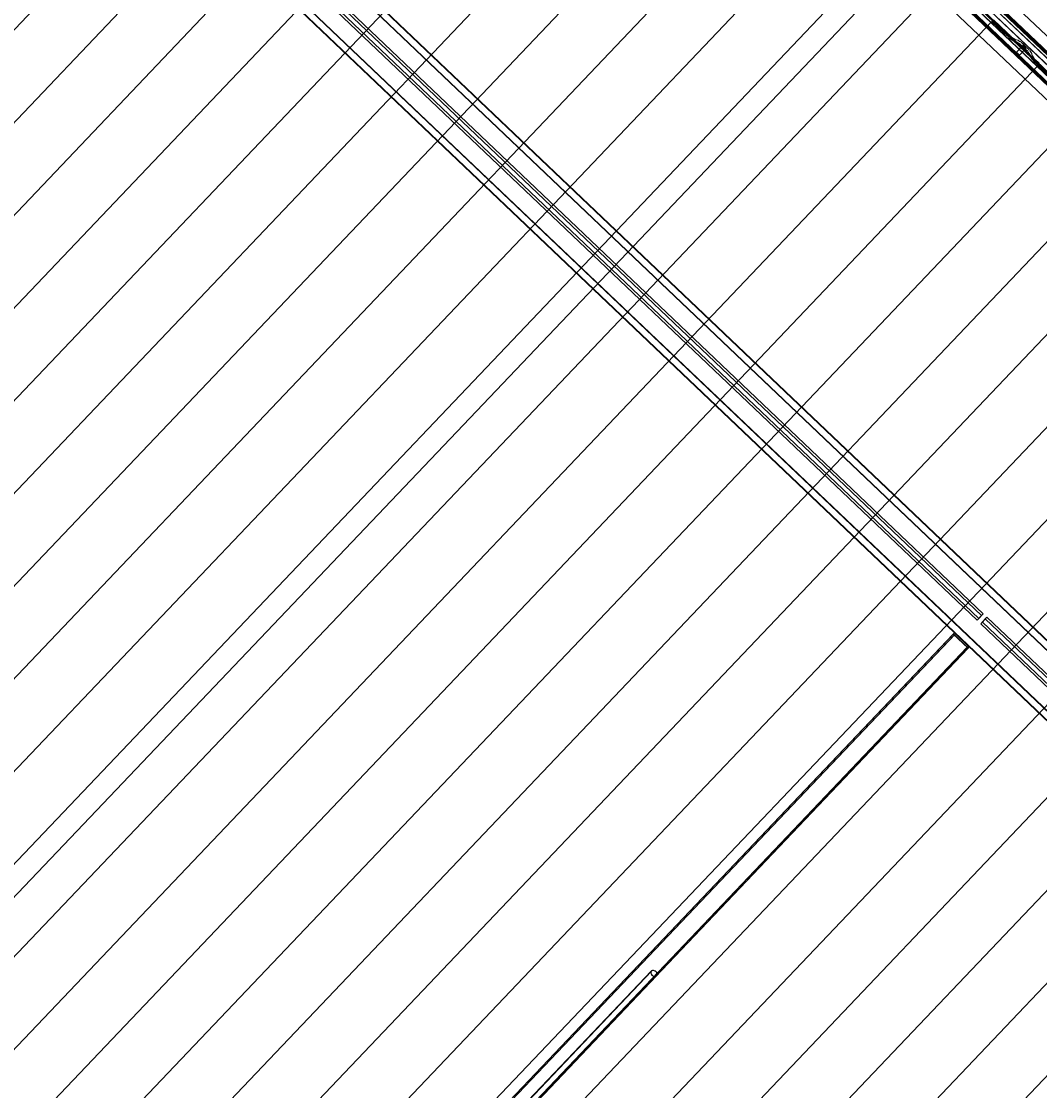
# Model space of a CAD drawing. Header units: metres. Extents: x 32343131.6 to 32343183.7, y 5699223.3 to 5699275.1.
# Tile 123 of 190: x 32343165.1 to 32343171.1, y 5699230.8 to 5699237.1. Entities that reach past the tile are written whole.
import ezdxf

# ---------------------------------------------------------------- set-up
doc = ezdxf.new("R2010")
doc.units = ezdxf.units.M
for name, color, linetype, lineweight in [('0-1', 7, 'Continuous', 5), ('A-ANNO-DIMS', 7, 'Continuous', 9), ('A-ANNO-DIMS-50', 7, 'Continuous', 9), ('G-ANNO-SYMB-1', 7, 'Continuous', 9)]:
    doc.layers.add(name, color=color, linetype=linetype, lineweight=lineweight)
for name, color, linetype, lineweight, true_color in [('A-GENM-1', 7, 'Continuous', 5, 0xcccccc), ('A-ROOF-1', 7, 'Continuous', 5, 0xcccccc), ('E-POWR-CNDT-1', 5, 'Continuous', 70, 0x0000ff), ('S-BEAM-1', 7, 'Continuous', 5, 0xcccccc), ('S-COLS-1', 7, 'Continuous', 5, 0xcccccc)]:
    doc.layers.add(name, color=color, linetype=linetype, lineweight=lineweight, true_color=true_color)
doc.styles.add('Arial', font='arial.ttf', dxfattribs={"height": 0.15})
doc.dimstyles.new('Blitzschutz', dxfattribs={"dimscale": 0.3048, "dimtxt": 0.153039, "dimasz": 0.492126, "dimexe": 0.393701, "dimexo": 0.0625, "dimgap": 0.287073, "dimtad": 1, "dimlfac": 100, "dimrnd": 0.01, "dimdsep": 46, "dimtxsty": 'Arial', "dimblk1": 'OBLIQUE', "dimblk2": 'OBLIQUE', "dimsah": 1, "dimcen": 0.09, "dimdle": 0.393701, "dimadec": 0, "dimazin": 0, "dimtfac": 1, "dimtdec": 4, "dimtix": 1, "dimtmove": 0, "dimatfit": 3, "dimfxl": 0.393701, "dimfxlon": 1, "dimtvp": 1, "dimtfill": 1, "dimtolj": 1, "dimtzin": 0, "dimarcsym": 2})

# ---------------------------------------------------------------- blocks, each defined once
blk = doc.blocks.new('Ortgang Hochpunkt1 - Ortgang Hochpunkt-3544518-TGA_190_LP5_GR_DA-TGA-01_G_')
at = {"layer": 'A-ROOF-1'}
for p, q in [((89.4753, -25.0355), (54.6993, 8.0497)), ((89.4753, -25.0355), (54.6993, 8.0497)), ((86.4354, -22.3491), (80.6888, -16.8819)), ((86.4339, -22.349), (80.689, -16.8833)), ((86.4075, -22.3502), (80.6891, -16.9098)), ((80.6893, -16.9082), (86.4091, -22.3499)), ((86.4267, -22.3482), (80.6901, -16.8905)), ((86.4255, -22.3481), (80.6903, -16.8917))]:
    blk.add_line(p, q, dxfattribs=at)
blk = doc.blocks.new('Wasserleitblech1 - Wasserleitblech-3545928-TGA_190_LP5_GR_DA-TGA-01_G_')
at = {"layer": 'A-ROOF-1'}
for p, q in [((97.5593, -16.5384), (62.7833, 16.5468)), ((97.5593, -16.5384), (62.7833, 16.5468)), ((94.7238, -13.6344), (88.9793, -8.1692)), ((94.7236, -13.6332), (88.9806, -8.1694)), ((94.7273, -13.5991), (89.0149, -8.1643)), ((89.0159, -8.1639), (94.7277, -13.598))]:
    blk.add_line(p, q, dxfattribs=at)
blk = doc.blocks.new('HEB Träger - 3883410-TGA_190_LP5_GR_DA-TGA-01_G_')
at = {"layer": 'S-BEAM-1'}
for p, q in [((95.9738, -18.2048), (61.1979, 14.8804)), ((95.9754, -18.2032), (61.1994, 14.882)), ((95.9454, -18.2348), (61.1694, 14.8504)), ((61.1709, 14.8521), (95.9469, -18.2331)), ((95.7394, -18.4513), (60.9634, 14.6339)), ((95.7409, -18.4497), (60.9649, 14.6355)), ((60.9919, 14.6638), (95.7678, -18.4214)), ((95.7694, -18.4197), (60.9934, 14.6655)), ((92.9298, -15.5786), (87.1556, -10.0851)), ((92.9395, -15.5685), (87.1652, -10.075)), ((92.9568, -15.5503), (87.1825, -10.0568)), ((92.9664, -15.5402), (87.1921, -10.0467)), ((92.9298, -15.5786), (92.9568, -15.5503)), ((92.9395, -15.5685), (92.9664, -15.5402)), ((92.9664, -15.5402), (92.9568, -15.5503)), ((92.9612, -15.5892), (92.9881, -15.5609)), ((92.9785, -15.571), (92.9881, -15.5609)), ((95.8757, -18.3081), (92.9881, -15.5609)), ((92.9298, -15.5786), (92.9395, -15.5685)), ((92.9516, -15.5993), (92.9785, -15.571)), ((92.9612, -15.5892), (92.9516, -15.5993)), ((95.8391, -18.3464), (92.9516, -15.5993)), ((95.8487, -18.3363), (92.9612, -15.5892)), ((95.866, -18.3182), (92.9785, -15.571))]:
    blk.add_line(p, q, dxfattribs=at)
blk = doc.blocks.new('SHS-Stütze _EN 10210-2_ - 3883454-TGA_190_LP5_GR_DA-TGA-01_G_')
at = {"layer": 'S-COLS-1'}
for p, q in [((92.7904, -15.6599), (88.3114, -20.3678)), ((92.7967, -15.6649), (88.3177, -20.3728)), ((92.7976, -15.6523), (88.3186, -20.3602)), ((92.8029, -15.6583), (88.324, -20.3662)), ((92.7904, -15.6599), (92.7976, -15.6523)), ((92.8773, -15.7426), (92.7904, -15.6599)), ((92.8029, -15.6583), (92.7967, -15.6649)), ((92.7967, -15.6649), (92.872, -15.7366)), ((92.7976, -15.6523), (92.8845, -15.735)), ((92.8783, -15.73), (92.8029, -15.6583)), ((92.872, -15.7366), (88.3931, -20.4445)), ((92.8773, -15.7426), (88.3984, -20.4505)), ((92.8783, -15.73), (88.3993, -20.4379)), ((92.8845, -15.735), (88.4056, -20.4429)), ((92.872, -15.7366), (92.8783, -15.73)), ((92.8845, -15.735), (92.8773, -15.7426)), ((88.3186, -20.3602), (88.3114, -20.3678)), ((88.3114, -20.3678), (88.3984, -20.4505)), ((88.3177, -20.3728), (88.324, -20.3662)), ((88.3931, -20.4445), (88.3177, -20.3728)), ((88.4056, -20.4429), (88.3186, -20.3602)), ((88.324, -20.3662), (88.3993, -20.4379)), ((88.3993, -20.4379), (88.3931, -20.4445)), ((88.3984, -20.4505), (88.4056, -20.4429))]:
    blk.add_line(p, q, dxfattribs=at)
blk = doc.blocks.new('construction-roof-accessories--rheinzink-rzk010047 - construction-roof-accessories--rheinzink-rzk010047-3217442-TGA_190_LP5_GR_DA-TGA-01_G_')
at = {"layer": 'A-GENM-1'}
for p, q in [((-0.0125, 0.0822), (0.0125, 0.0822)), ((0.0125, 0.0822), (-0.0125, 0.0822)), ((-0.0125, 0.0822), (-0.0125, 0.0322)), ((-0.0125, 0.0263), (-0.0125, 0.0822)), ((0.0125, 0.0822), (0.0125, 0.0263)), ((0.0125, 0.0322), (0.0125, 0.0822)), ((-0.0125, 0.0263), (-0.0125, 0.0322)), ((-0.0125, 0.0322), (0.0125, 0.0322)), ((-0.0125, 0.0322), (0.0125, 0.0322)), ((0.0125, 0.0263), (-0.0125, 0.0263)), ((-0.0125, 0.0263), (0.0125, 0.0263)), ((0.0125, 0.0322), (0.0125, 0.0263))]:
    blk.add_line(p, q, dxfattribs=at)
blk = doc.blocks.new('ARC_190_LPX_FM_Stellplätze_rvt-1-TGA_190_LP5_GR_DA-TGA-01_G_')
at = {"layer": 'S-BEAM-1'}
for p, q in [((32343159.5335, 5699231.2803), (32343167.7958, 5699239.9648)), ((32343159.5335, 5699231.2803), (32343167.7958, 5699239.9648)), ((32343159.5336, 5699231.2804), (32343167.7959, 5699239.9649)), ((32343159.5336, 5699231.2804), (32343167.7959, 5699239.9649)), ((32343159.8052, 5699231.0219), (32343168.0675, 5699239.7064)), ((32343159.8052, 5699231.0219), (32343168.0675, 5699239.7064)), ((32343159.8053, 5699231.0219), (32343168.0676, 5699239.7065)), ((32343159.8053, 5699231.0219), (32343168.0676, 5699239.7065)), ((32343160.0769, 5699230.7634), (32343168.3392, 5699239.4479)), ((32343160.0769, 5699230.7634), (32343168.3392, 5699239.4479)), ((32343160.077, 5699230.7635), (32343168.3393, 5699239.448)), ((32343160.077, 5699230.7635), (32343168.3393, 5699239.448)), ((32343160.3486, 5699230.5049), (32343168.6109, 5699239.1894)), ((32343160.3486, 5699230.5049), (32343168.6109, 5699239.1894)), ((32343160.3487, 5699230.505), (32343168.611, 5699239.1895)), ((32343160.3487, 5699230.505), (32343168.611, 5699239.1895)), ((32343160.6203, 5699230.2464), (32343168.8826, 5699238.9309)), ((32343160.6203, 5699230.2464), (32343168.8826, 5699238.9309)), ((32343160.6204, 5699230.2465), (32343168.8826, 5699238.931)), ((32343160.6204, 5699230.2465), (32343168.8826, 5699238.931)), ((32343160.892, 5699229.9879), (32343169.1542, 5699238.6725)), ((32343160.892, 5699229.9879), (32343169.1542, 5699238.6725)), ((32343160.8921, 5699229.988), (32343169.1543, 5699238.6725)), ((32343160.8921, 5699229.988), (32343169.1543, 5699238.6725)), ((32343161.1636, 5699229.7295), (32343169.4259, 5699238.414)), ((32343161.1636, 5699229.7295), (32343169.4259, 5699238.414)), ((32343161.1637, 5699229.7296), (32343169.426, 5699238.4141)), ((32343161.1637, 5699229.7296), (32343169.426, 5699238.4141)), ((32343161.4353, 5699229.471), (32343169.6976, 5699238.1555)), ((32343161.4353, 5699229.471), (32343169.6976, 5699238.1555)), ((32343161.4354, 5699229.4711), (32343169.6977, 5699238.1556)), ((32343161.4354, 5699229.4711), (32343169.6977, 5699238.1556)), ((32343161.707, 5699229.2125), (32343169.9693, 5699237.897)), ((32343161.707, 5699229.2125), (32343169.9693, 5699237.897)), ((32343161.7071, 5699229.2126), (32343169.9694, 5699237.8971)), ((32343161.7071, 5699229.2126), (32343169.9694, 5699237.8971)), ((32343161.9788, 5699228.9541), (32343170.2411, 5699237.6386)), ((32343161.9788, 5699228.9541), (32343170.2411, 5699237.6386)), ((32343161.9787, 5699228.954), (32343170.241, 5699237.6385)), ((32343161.9787, 5699228.954), (32343170.241, 5699237.6385)), ((32343162.2504, 5699228.6955), (32343170.5127, 5699237.3801)), ((32343162.2504, 5699228.6955), (32343170.5127, 5699237.3801)), ((32343162.2505, 5699228.6956), (32343170.5128, 5699237.3802)), ((32343162.2505, 5699228.6956), (32343170.5128, 5699237.3802)), ((32343162.5221, 5699228.4371), (32343170.7844, 5699237.1216)), ((32343162.5221, 5699228.4371), (32343170.7844, 5699237.1216)), ((32343162.5222, 5699228.4372), (32343170.7845, 5699237.1217)), ((32343162.5222, 5699228.4372), (32343170.7845, 5699237.1217)), ((32343170.7844, 5699237.1216), (32343170.7845, 5699237.1217)), ((32343170.7845, 5699237.1217), (32343170.7844, 5699237.1216)), ((32343170.8632, 5699237.0466), (32343170.7844, 5699237.1216)), ((32343170.7845, 5699237.1217), (32343170.8633, 5699237.0467)), ((32343170.7934, 5699237.1311), (32343170.8722, 5699237.0561)), ((32343170.8723, 5699237.0562), (32343170.7935, 5699237.1312)), ((32343170.8665, 5699237.0439), (32343170.8712, 5699237.0401)), ((32343170.8719, 5699237.0393), (32343170.8672, 5699237.0431)), ((32343170.8802, 5699237.0496), (32343170.8755, 5699237.0534)), ((32343170.8762, 5699237.0526), (32343170.8809, 5699237.0488)), ((32343170.8821, 5699237.0289), (32343170.8781, 5699237.0334)), ((32343170.8789, 5699237.0328), (32343170.8829, 5699237.0282)), ((32343170.8933, 5699237.0179), (32343170.8858, 5699237.0251)), ((32343170.8859, 5699237.0252), (32343170.8934, 5699237.018)), ((32343170.8871, 5699237.0429), (32343170.8911, 5699237.0384)), ((32343170.8919, 5699237.0377), (32343170.8879, 5699237.0423)), ((32343170.8948, 5699237.0346), (32343170.9023, 5699237.0274)), ((32343170.9024, 5699237.0275), (32343170.8949, 5699237.0347)), ((32343170.898, 5699237.0143), (32343170.9025, 5699237.0134)), ((32343170.9035, 5699237.0123), (32343170.8991, 5699237.0132)), ((32343170.9035, 5699237.0128), (32343170.9127, 5699237.0061)), ((32343170.9135, 5699237.0052), (32343170.9043, 5699237.0119)), ((32343170.9115, 5699237.0228), (32343170.907, 5699237.0237)), ((32343170.9081, 5699237.0227), (32343170.9126, 5699237.0218)), ((32343170.9217, 5699237.0156), (32343170.9125, 5699237.0223)), ((32343170.9133, 5699237.0213), (32343170.9226, 5699237.0147)), ((32343170.937, 5699237.0122), (32343170.9225, 5699237.0151)), ((32343170.9236, 5699237.0141), (32343170.938, 5699237.0112)), ((32343170.9472, 5699237.005), (32343170.938, 5699237.0116)), ((32343170.9135, 5699237.0057), (32343170.9279, 5699237.0027)), ((32343170.929, 5699237.0017), (32343170.9145, 5699237.0046)), ((32343170.9289, 5699237.0021), (32343170.9381, 5699236.9955)), ((32343170.939, 5699236.9946), (32343170.9298, 5699237.0012)), ((32343170.9388, 5699237.0107), (32343170.948, 5699237.004)), ((32343170.9389, 5699236.995), (32343170.9439, 5699236.994)), ((32343170.9449, 5699236.993), (32343170.94, 5699236.994)), ((32343170.9529, 5699237.0035), (32343170.948, 5699237.0045)), ((32343170.949, 5699237.0035), (32343170.954, 5699237.0025)), ((32343170.9496, 5699236.9893), (32343170.962, 5699236.9776)), ((32343170.9619, 5699236.9775), (32343170.9496, 5699236.9892)), ((32343170.9586, 5699236.9987), (32343170.9709, 5699236.987)), ((32343170.971, 5699236.9871), (32343170.9587, 5699236.9988)), ((32343170.9671, 5699236.9717), (32343170.9653, 5699236.9739)), ((32343170.9663, 5699236.9731), (32343170.9681, 5699236.9709)), ((32343170.9743, 5699236.9834), (32343170.9761, 5699236.9812)), ((32343170.9752, 5699236.9641), (32343170.9775, 5699236.9624)), ((32343170.9771, 5699236.9804), (32343170.9753, 5699236.9826)), ((32343170.9784, 5699236.9615), (32343170.9761, 5699236.9632)), ((32343170.9944, 5699236.9465), (32343170.9821, 5699236.9582)), ((32343170.9822, 5699236.9583), (32343170.9945, 5699236.9466)), ((32343170.9865, 5699236.9719), (32343170.9843, 5699236.9736)), ((32343170.9851, 5699236.9726), (32343170.9874, 5699236.971)), ((32343170.9911, 5699236.9677), (32343171.0035, 5699236.956)), ((32343171.0035, 5699236.9561), (32343170.9912, 5699236.9678)), ((32343171.0074, 5699236.9516), (32343171.0087, 5699236.9467)), ((32343171.0098, 5699236.9457), (32343171.0085, 5699236.9506)), ((32343170.9997, 5699236.9372), (32343170.9984, 5699236.9421)), ((32343170.9995, 5699236.9411), (32343171.0008, 5699236.9362)), ((32343171.0074, 5699236.9274), (32343171.0003, 5699236.9362)), ((32343171.0013, 5699236.9354), (32343171.0084, 5699236.9266)), ((32343171.0116, 5699236.9123), (32343171.0079, 5699236.9266)), ((32343171.009, 5699236.9256), (32343171.0127, 5699236.9113)), ((32343171.0093, 5699236.9457), (32343171.0164, 5699236.9369)), ((32343171.0174, 5699236.936), (32343171.0103, 5699236.9449)), ((32343171.0193, 5699236.9025), (32343171.0122, 5699236.9113)), ((32343171.0132, 5699236.9105), (32343171.0203, 5699236.9016)), ((32343171.0169, 5699236.9361), (32343171.0206, 5699236.9218)), ((32343171.0217, 5699236.9208), (32343171.018, 5699236.9351)), ((32343171.0209, 5699236.8973), (32343171.0198, 5699236.9017)), ((32343171.0209, 5699236.9007), (32343171.022, 5699236.8963)), ((32343171.0212, 5699236.9208), (32343171.0283, 5699236.9119)), ((32343171.0293, 5699236.9111), (32343171.0222, 5699236.92)), ((32343171.0334, 5699236.8846), (32343171.0259, 5699236.8918)), ((32343171.026, 5699236.8919), (32343171.0335, 5699236.8847)), ((32343171.0288, 5699236.9112), (32343171.03, 5699236.9068)), ((32343171.031, 5699236.9058), (32343171.0299, 5699236.9102)), ((32343171.0349, 5699236.9012), (32343171.0425, 5699236.8941)), ((32343171.0426, 5699236.8942), (32343171.035, 5699236.9013)), ((32343171.0505, 5699236.8876), (32343171.0457, 5699236.8914)), ((32343171.0464, 5699236.8906), (32343171.0512, 5699236.8868)), ((32343162.7938, 5699228.1786), (32343171.0561, 5699236.8631)), ((32343162.7938, 5699228.1786), (32343171.0561, 5699236.8631)), ((32343162.7939, 5699228.1787), (32343171.0561, 5699236.8632)), ((32343162.7939, 5699228.1787), (32343171.0561, 5699236.8632)), ((32343171.0367, 5699236.8819), (32343171.0415, 5699236.8781)), ((32343171.0422, 5699236.8773), (32343171.0374, 5699236.8811)), ((32343171.0523, 5699236.8669), (32343171.0483, 5699236.8715)), ((32343171.0491, 5699236.8708), (32343171.0532, 5699236.8662)), ((32343171.0561, 5699236.8631), (32343171.0561, 5699236.8632)), ((32343171.0561, 5699236.8632), (32343171.135, 5699236.7882)), ((32343171.0561, 5699236.8632), (32343171.0561, 5699236.8631)), ((32343171.1349, 5699236.7881), (32343171.0561, 5699236.8631)), ((32343171.0573, 5699236.8809), (32343171.0614, 5699236.8764)), ((32343171.0622, 5699236.8757), (32343171.0582, 5699236.8803)), ((32343163.0655, 5699227.9201), (32343171.3277, 5699236.6046)), ((32343163.0655, 5699227.9201), (32343171.3277, 5699236.6046)), ((32343163.0656, 5699227.9202), (32343171.3278, 5699236.6047)), ((32343163.0656, 5699227.9202), (32343171.3278, 5699236.6047)), ((32343163.3371, 5699227.6616), (32343171.5994, 5699236.3462)), ((32343163.3371, 5699227.6616), (32343171.5994, 5699236.3462)), ((32343163.3372, 5699227.6617), (32343171.5995, 5699236.3462)), ((32343163.3372, 5699227.6617), (32343171.5995, 5699236.3462)), ((32343163.6088, 5699227.4032), (32343171.8711, 5699236.0877)), ((32343163.6088, 5699227.4032), (32343171.8711, 5699236.0877)), ((32343163.6089, 5699227.4033), (32343171.8712, 5699236.0878)), ((32343163.6089, 5699227.4033), (32343171.8712, 5699236.0878)), ((32343163.8805, 5699227.1447), (32343172.1428, 5699235.8292)), ((32343163.8805, 5699227.1447), (32343172.1428, 5699235.8292)), ((32343163.8806, 5699227.1448), (32343172.1429, 5699235.8293)), ((32343163.8806, 5699227.1448), (32343172.1429, 5699235.8293)), ((32343164.1522, 5699226.8862), (32343172.4145, 5699235.5707)), ((32343164.1522, 5699226.8862), (32343172.4145, 5699235.5707)), ((32343164.1523, 5699226.8863), (32343172.4146, 5699235.5708)), ((32343164.1523, 5699226.8863), (32343172.4146, 5699235.5708)), ((32343164.6923, 5699226.9098), (32343172.6863, 5699235.3123)), ((32343164.6923, 5699226.9098), (32343172.6863, 5699235.3123)), ((32343164.6923, 5699226.9098), (32343172.6862, 5699235.3122)), ((32343164.6923, 5699226.9098), (32343172.6862, 5699235.3122)), ((32343164.6956, 5699226.3692), (32343172.9579, 5699235.0538)), ((32343164.6956, 5699226.3692), (32343172.9579, 5699235.0538)), ((32343164.6957, 5699226.3693), (32343172.958, 5699235.0539)), ((32343164.6957, 5699226.3693), (32343172.958, 5699235.0539)), ((32343164.9673, 5699226.1108), (32343173.2296, 5699234.7953)), ((32343164.9673, 5699226.1108), (32343173.2296, 5699234.7953)), ((32343164.9674, 5699226.1109), (32343173.2296, 5699234.7954)), ((32343164.9674, 5699226.1109), (32343173.2296, 5699234.7954)), ((32343165.239, 5699225.8523), (32343173.5012, 5699234.5368)), ((32343165.239, 5699225.8523), (32343173.5012, 5699234.5368)), ((32343165.2391, 5699225.8524), (32343173.5013, 5699234.5369)), ((32343165.2391, 5699225.8524), (32343173.5013, 5699234.5369)), ((32343165.5106, 5699225.5938), (32343173.7729, 5699234.2783)), ((32343165.5106, 5699225.5938), (32343173.7729, 5699234.2783)), ((32343165.5107, 5699225.5939), (32343173.773, 5699234.2784)), ((32343165.5107, 5699225.5939), (32343173.773, 5699234.2784)), ((32343165.7823, 5699225.3353), (32343174.0446, 5699234.0198)), ((32343165.7823, 5699225.3353), (32343174.0446, 5699234.0198)), ((32343165.7824, 5699225.3354), (32343174.0447, 5699234.0199)), ((32343165.7824, 5699225.3354), (32343174.0447, 5699234.0199))]:
    blk.add_line(p, q, dxfattribs=at)
for centre, major_axis, ratio, start_param, end_param in [((32343170.8636, 5699237.0471), (-0.00543, 0.00517), 0.087156, 1.570796, 2.355302), ((32343170.8636, 5699237.0471), (-0.00435, 0.00414), 0.087156, 1.570796, 2.355306), ((32343170.8747, 5699237.0361), (-0.00543, 0.00517), 0.087155, 3.927883, 5.496896), ((32343170.8747, 5699237.0361), (-0.00435, 0.00414), 0.087156, 3.927883, 5.496895), ((32343170.8727, 5699237.0566), (-0.00543, 0.00517), 0.087156, 1.570796, 2.355301), ((32343170.8727, 5699237.0566), (-0.00435, 0.00414), 0.087155, 1.570796, 2.355303), ((32343170.8838, 5699237.0456), (-0.00543, 0.00517), 0.087156, 3.927883, 5.496896), ((32343170.8838, 5699237.0456), (-0.00435, 0.00414), 0.087156, 3.927883, 5.496895), ((32343170.8862, 5699237.0256), (-0.00543, 0.00517), 0.087156, 0.786289, 1.570796), ((32343170.8862, 5699237.0256), (-0.00435, 0.00414), 0.087156, 0.78629, 1.570797), ((32343170.8953, 5699237.035), (-0.00543, 0.00517), 0.087156, 0.78629, 1.570796), ((32343170.8953, 5699237.035), (-0.00435, 0.00414), 0.087156, 0.786292, 1.570797), ((32343170.8938, 5699237.0184), (-0.00543, 0.00517), 0.087156, 1.570796, 3.003603), ((32343170.8938, 5699237.0184), (-0.00435, 0.00414), 0.087156, 1.570796, 3.003602), ((32343170.9028, 5699237.0279), (-0.00543, 0.00517), 0.087156, 1.570796, 3.003604), ((32343170.9028, 5699237.0279), (-0.00435, 0.00414), 0.087156, 1.570796, 3.003604), ((32343170.9078, 5699237.0082), (-0.00543, 0.00517), 0.087156, 5.71127, 6.145196), ((32343170.9078, 5699237.0082), (-0.00435, 0.00414), 0.087156, 5.711273, 6.145198), ((32343170.9168, 5699237.0177), (-0.00543, 0.00517), 0.087156, 5.711273, 6.145205), ((32343170.9168, 5699237.0177), (-0.00435, 0.00414), 0.087156, 5.711273, 6.145196), ((32343170.9182, 5699237.0193), (-0.00435, 0.00414), 0.087156, 2.56968, 3.003604), ((32343170.9182, 5699237.0193), (-0.00543, 0.00517), 0.087156, 2.569681, 3.003603), ((32343170.9423, 5699237.007), (-0.00543, 0.00517), 0.087156, 5.711273, 6.145202), ((32343170.9423, 5699237.007), (-0.00435, 0.00414), 0.087156, 5.711268, 6.145196), ((32343170.9092, 5699237.0098), (-0.00435, 0.00414), 0.087156, 2.569681, 3.003605), ((32343170.9092, 5699237.0098), (-0.00543, 0.00517), 0.087156, 2.56968, 3.003604), ((32343170.9333, 5699236.9975), (-0.00543, 0.00517), 0.087155, 5.71127, 6.145197), ((32343170.9333, 5699236.9975), (-0.00435, 0.00414), 0.087156, 5.711273, 6.145199), ((32343170.9347, 5699236.9992), (-0.00435, 0.00414), 0.087156, 2.569681, 3.003607), ((32343170.9347, 5699236.9992), (-0.00543, 0.00517), 0.087156, 2.56968, 3.003604), ((32343170.9492, 5699236.9888), (-0.00543, 0.00517), 0.087156, 4.712389, 6.145196), ((32343170.9492, 5699236.9888), (-0.00435, 0.00414), 0.087156, 4.712389, 6.1452), ((32343170.9437, 5699237.0086), (-0.00435, 0.00414), 0.087156, 2.56968, 3.003604), ((32343170.9437, 5699237.0086), (-0.00543, 0.00517), 0.087156, 2.56968, 3.003603), ((32343170.9582, 5699236.9983), (-0.00543, 0.00517), 0.087156, 4.712389, 6.1452), ((32343170.9582, 5699236.9983), (-0.00435, 0.00414), 0.087156, 4.712389, 6.145196), ((32343170.9615, 5699236.9771), (-0.00435, 0.00414), 0.087156, 3.74101, 4.71239), ((32343170.9615, 5699236.9771), (-0.00543, 0.00517), 0.087155, 3.741014, 4.71239), ((32343170.9718, 5699236.9677), (-0.00543, 0.00517), 0.087156, 0.599415, 2.542175), ((32343170.9718, 5699236.9677), (-0.00435, 0.00414), 0.087156, 0.599417, 2.542172), ((32343170.9705, 5699236.9866), (-0.00435, 0.00414), 0.087156, 3.741014, 4.712389), ((32343170.9705, 5699236.9866), (-0.00543, 0.00517), 0.087156, 3.74101, 4.712389), ((32343170.9809, 5699236.9772), (-0.00543, 0.00517), 0.087156, 0.599417, 2.542175), ((32343170.9809, 5699236.9772), (-0.00435, 0.00414), 0.087156, 0.599418, 2.542175), ((32343170.9817, 5699236.9579), (-0.00543, 0.00517), 0.087156, 4.712389, 5.683768), ((32343170.9817, 5699236.9579), (-0.00435, 0.00414), 0.087155, 4.712389, 5.683767), ((32343170.9908, 5699236.9673), (-0.00543, 0.00517), 0.087156, 4.712389, 5.683765), ((32343170.9908, 5699236.9673), (-0.00435, 0.00414), 0.087155, 4.712389, 5.683769), ((32343171.0031, 5699236.9556), (-0.00435, 0.00414), 0.087156, 3.279576, 4.712389), ((32343171.0031, 5699236.9556), (-0.00543, 0.00517), 0.087156, 3.279581, 4.712389), ((32343170.9941, 5699236.9461), (-0.00435, 0.00414), 0.087156, 3.279581, 4.712389), ((32343170.9941, 5699236.9461), (-0.00543, 0.00517), 0.087156, 3.279579, 4.712389), ((32343171.0051, 5699236.9322), (-0.00543, 0.00517), 0.087156, 0.137987, 0.571912), ((32343171.0051, 5699236.9322), (-0.00435, 0.00414), 0.087156, 0.137989, 0.57191), ((32343171.0036, 5699236.9306), (-0.00435, 0.00414), 0.087156, 3.279581, 3.713506), ((32343171.0141, 5699236.9416), (-0.00543, 0.00517), 0.087156, 0.137988, 0.571908), ((32343171.0036, 5699236.9306), (-0.00543, 0.00517), 0.087156, 3.279581, 3.713505), ((32343171.0141, 5699236.9416), (-0.00435, 0.00414), 0.087155, 0.137995, 0.571913), ((32343171.017, 5699236.9072), (-0.00543, 0.00517), 0.087156, 0.137991, 0.571913), ((32343171.017, 5699236.9072), (-0.00435, 0.00414), 0.087155, 0.137989, 0.571912), ((32343171.0126, 5699236.9401), (-0.00435, 0.00414), 0.087156, 3.279584, 3.713505), ((32343171.0126, 5699236.9401), (-0.00543, 0.00517), 0.087156, 3.279581, 3.713507), ((32343171.0155, 5699236.9057), (-0.00435, 0.00414), 0.087156, 3.279581, 3.713506), ((32343171.026, 5699236.9167), (-0.00543, 0.00517), 0.087156, 0.137989, 0.571916), ((32343171.0155, 5699236.9057), (-0.00543, 0.00517), 0.087155, 3.279582, 3.713505), ((32343171.0264, 5699236.8922), (-0.00543, 0.00517), 0.087156, 0.137986, 1.570796), ((32343171.026, 5699236.9167), (-0.00435, 0.00414), 0.087156, 0.137988, 0.571912), ((32343171.0264, 5699236.8922), (-0.00435, 0.00414), 0.087155, 0.137989, 1.570796), ((32343171.0245, 5699236.9152), (-0.00435, 0.00414), 0.087156, 3.279582, 3.713505), ((32343171.0245, 5699236.9152), (-0.00543, 0.00517), 0.087156, 3.279581, 3.713506), ((32343171.0354, 5699236.9017), (-0.00543, 0.00517), 0.087156, 0.137989, 1.570797), ((32343171.0354, 5699236.9017), (-0.00435, 0.00414), 0.087155, 0.137994, 1.570797), ((32343171.0429, 5699236.8946), (-0.00543, 0.00517), 0.087156, 1.570796, 2.355302), ((32343171.0429, 5699236.8946), (-0.00435, 0.00414), 0.087156, 1.570796, 2.355303), ((32343171.054, 5699236.8836), (-0.00543, 0.00517), 0.087156, 3.927883, 5.496897), ((32343171.054, 5699236.8836), (-0.00435, 0.00414), 0.087156, 3.927881, 5.496895), ((32343171.0339, 5699236.8851), (-0.00543, 0.00517), 0.087156, 1.570796, 2.355302), ((32343171.0339, 5699236.8851), (-0.00435, 0.00414), 0.087156, 1.570796, 2.355307), ((32343171.045, 5699236.8741), (-0.00543, 0.00517), 0.087156, 3.927886, 5.496895), ((32343171.045, 5699236.8741), (-0.00435, 0.00414), 0.087156, 3.927882, 5.496897), ((32343171.0565, 5699236.8636), (-0.00543, 0.00517), 0.087156, 0.78629, 1.570796), ((32343171.0565, 5699236.8636), (-0.00435, 0.00414), 0.087156, 0.78629, 1.570796), ((32343171.0655, 5699236.8731), (-0.00543, 0.00517), 0.087155, 0.786291, 1.570797), ((32343171.0655, 5699236.8731), (-0.00435, 0.00414), 0.087155, 0.786296, 1.570797)]:
    blk.add_ellipse(centre, major_axis=major_axis, ratio=ratio, start_param=start_param, end_param=end_param, dxfattribs=at)
at = {"layer": 'S-COLS-1'}
for p, q in [((32343168.7855, 5699231.5485), (32343166.0481, 5699228.6712)), ((32343168.7869, 5699231.5471), (32343166.0495, 5699228.6698)), ((32343166.0774, 5699228.6433), (32343168.8147, 5699231.5206)), ((32343166.0788, 5699228.6419), (32343168.8162, 5699231.5192))]:
    blk.add_line(p, q, dxfattribs=at)
for major_axis, start_param, end_param in [((-0.0154, 0.0146), 4.712389, 7.853982), ((-0.0139, 0.0132), 4.712389, 7.853982), ((-0.0154, 0.0146), 1.570797, 4.712389), ((-0.0139, 0.0132), 1.570796, 4.712389)]:
    blk.add_ellipse((32343168.8008, 5699231.5338), major_axis=major_axis, ratio=0.755983, start_param=start_param, end_param=end_param, dxfattribs=at)
at = {"layer": 'A-GENM-1', "rotation": 136.4272566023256}
blk.add_blockref('construction-roof-accessories--rheinzink-rzk010047 - construction-roof-accessories--rheinzink-rzk010047-3217442-TGA_190_LP5_GR_DA-TGA-01_G_', (32343170.995, 5699236.9927), dxfattribs=at)
at = {"layer": 'A-ROOF-1'}
for name, p in [('Ortgang Hochpunkt1 - Ortgang Hochpunkt-3544518-TGA_190_LP5_GR_DA-TGA-01_G_', (32343086.0386, 5699257.8795)), ('Wasserleitblech1 - Wasserleitblech-3545928-TGA_190_LP5_GR_DA-TGA-01_G_', (32343077.7673, 5699249.1855))]:
    blk.add_blockref(name, p, dxfattribs=at)
at = {"layer": 'S-BEAM-1'}
blk.add_blockref('HEB Träger - 3883410-TGA_190_LP5_GR_DA-TGA-01_G_', (32343077.7673, 5699249.1855), dxfattribs=at)
at = {"layer": 'S-COLS-1'}
blk.add_blockref('SHS-Stütze _EN 10210-2_ - 3883454-TGA_190_LP5_GR_DA-TGA-01_G_', (32343077.7673, 5699249.1855), dxfattribs=at)
blk = doc.blocks.new('DIMBLOCK8-TGA_190_LP5_GR_DA-TGA-01_G_')
at = {"layer": 'A-ANNO-DIMS-50', "transparency": 16777216}
for p, q in [((32343157.7934, 5699231.6564), (32343157.8761, 5699231.7434)), ((32343157.7934, 5699231.6564), (32343157.7106, 5699231.5695)), ((32343166.5743, 5699223.3024), (32343157.7934, 5699231.6564)), ((32343166.4874, 5699223.3851), (32343166.5701, 5699223.4721)), ((32343166.4874, 5699223.3851), (32343166.4046, 5699223.2982))]:
    blk.add_line(p, q, dxfattribs=at)
at = {"layer": 'A-ANNO-DIMS-50', "lineweight": 35, "transparency": 16777216}
for p, q in [((32343157.7934, 5699231.6564), (32343157.6873, 5699231.6538)), ((32343157.7934, 5699231.6564), (32343157.8994, 5699231.6591)), ((32343166.4874, 5699223.3851), (32343166.3813, 5699223.3825)), ((32343166.4874, 5699223.3851), (32343166.5934, 5699223.3878))]:
    blk.add_line(p, q, dxfattribs=at)
at = {"layer": 'A-ANNO-DIMS-50', "color": 0, "transparency": 16777216, "insert": (32343162.2358, 5699227.0404), "char_height": 0.15, "width": 0.960613, "attachment_point": 1, "rotation": 136.42726, "line_spacing_factor": 0.941778, "style": 'Arial', "bg_fill": 3, "box_fill_scale": 1.25, "bg_fill_color": 256, "bg_fill_true_color": 13158600, "bg_fill_transparency": 0}
blk.add_mtext('1200 cm', dxfattribs=at)
blk = doc.blocks.new('_Oblique')
at = {"color": 0, "linetype": 'ByBlock', "lineweight": -2}
blk.add_line((-0.5, -0.5), (0.5, 0.5), dxfattribs=at)

msp = doc.modelspace()

# ---------------------------------------------------------------- linework, layer by layer
at = {"layer": 'E-POWR-CNDT-1'}
for p, q in [((32343166.8012, 5699241.03404), (32343175.42831, 5699232.82637)), ((32343175.33923, 5699232.73273), (32343166.71217, 5699240.94035))]:
    msp.add_line(p, q, dxfattribs=at)

# ---------------------------------------------------------------- block references
at = {"layer": '0-1'}
msp.add_blockref('ARC_190_LPX_FM_Stellplätze_rvt-1-TGA_190_LP5_GR_DA-TGA-01_G_', (0, 0), dxfattribs=at)

# ---------------------------------------------------------------- next in the draw order: dimensions: what is measured, and where the dimension line sits
at = {"layer": 'A-ANNO-DIMS'}
dim = msp.add_linear_dim(base=(32343157.79336, 5699231.65645), p1=(32343166.57007, 5699223.47209), p2=(32343157.87607, 5699231.74339), angle=316.427257, dimstyle='Blitzschutz', override={"dimpost": '<> cm', "dimfxl": 11.999999}, dxfattribs=at)
dim.commit()
dim.dimension.update_dxf_attribs({"geometry": 'DIMBLOCK8-TGA_190_LP5_GR_DA-TGA-01_G_', "text_midpoint": (32343162.25346, 5699227.63968)})

# ---------------------------------------------------------------- next in the draw order: linework, layer by layer
at = {"layer": 'G-ANNO-SYMB-1'}
msp.add_line((32343179.18257, 5699246.84227), (32343161.34755, 5699228.09581), dxfattribs=at)

doc.saveas('drawing.dxf')
